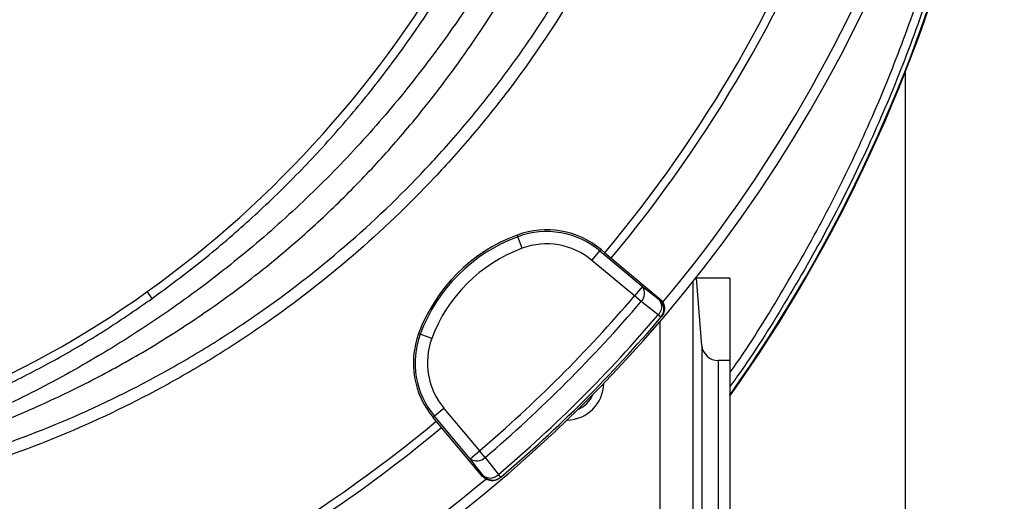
# Model space of a CAD drawing. Header units: millimetres. Extents: x 8 to 816, y 4 to 1104.
# Tile 8 of 16: x 568 to 806, y 235 to 352. Entities that reach past the tile are written whole.
import ezdxf

# ---------------------------------------------------------------- set-up
doc = ezdxf.new("R2010")
doc.units = ezdxf.units.MM

msp = doc.modelspace()

# ---------------------------------------------------------------- linework, layer by layer
at = {"color": 7, "linetype": 'Continuous', "lineweight": 25}
for p, q in [((782.37, 339), (782.37, 24.08)), ((688.31, 299.54), (688.46, 299.14)), ((689.5, 296.33), (688.46, 299.14)), ((708.64, 296.02), (708.37, 295.69)), ((708.64, 296.02), (709.55, 295.25)), ((706.44, 293.4), (708.37, 295.69)), ((708.37, 295.69), (718.66, 287.06)), ((709.55, 295.25), (722.95, 284.01)), ((716.73, 284.76), (706.44, 293.4)), ((731.6, 289.08), (731.75, 289.08)), ((733.05, 272.76), (731.75, 289.08)), ((739.87, 289.08), (731.75, 289.08)), ((739.87, 289.08), (739.87, 269.08)), ((718.66, 287.06), (716.73, 284.76)), ((730.87, 288.16), (730.87, 24.08)), ((599.84, 284.17), (598.65, 285.83)), ((718.34, 283.38), (716.73, 284.76)), ((722.79, 283.83), (722.95, 284.01)), ((723.15, 279.58), (722.48, 280.15)), ((723.15, 279.58), (723.3, 279.77)), ((664.41, 275.63), (664.8, 275.49)), ((667.62, 274.44), (664.8, 275.49)), ((733.05, 272.76), (733.05, 24.08)), ((737.04, 269.08), (737.04, 24.08)), ((739.87, 269.08), (737.04, 269.08)), ((739.87, 269.08), (739.87, 24.08)), ((667.93, 255.3), (668.25, 255.58)), ((670.55, 257.5), (668.25, 255.58)), ((676.89, 245.29), (668.25, 255.58)), ((670.55, 257.5), (679.18, 247.21)), ((668.69, 254.4), (667.93, 255.3)), ((679.93, 241), (668.69, 254.4)), ((676.89, 245.29), (679.18, 247.21)), ((680.56, 245.6), (679.18, 247.21)), ((679.93, 241), (680.12, 241.15)), ((684.36, 240.8), (683.79, 241.46)), ((684.18, 240.64), (684.36, 240.8))]:
    msp.add_line(p, q, dxfattribs=at)
at = {"color": 8, "linetype": 'Continuous', "lineweight": 25}
msp.add_line((722.87, 278.48), (722.87, 24.08), dxfattribs=at)
at = {"color": 7, "linetype": 'Continuous', "lineweight": 25, "flags": 128}
for points in [[(718.66, 287.06), (720.77, 285.41), (722.79, 283.83)], [(722.48, 280.15), (719.13, 282.77), (718.34, 283.38)], [(680.12, 241.15), (678.54, 243.17), (676.89, 245.29)], [(680.56, 245.6), (683.17, 242.26), (683.79, 241.46)]]:
    msp.add_lwpolyline(points, dxfattribs=at)
at = {"color": 7, "linetype": 'Continuous', "lineweight": 25}
for centre, radius, start, end in [((459.87, 504.08), 346.5, 275.7973, 358.4289), ((459.87, 504.08), 325.5, 320.0922, 339.9078), ((459.87, 504.08), 327.5, 320.0916, 339.9084), ((459.87, 504.08), 344, 320.0635, 339.9487), ((435.91, 475.58), 372.23, 324.7435, 345.7118), ((435.91, 475.58), 372.4, 324.7055, 345.7118), ((445.29, 499.48), 263, 305.6711, 330.6903), ((695.45, 280.29), 20.52, 50, 110.3486), ((702.4, 261.54), 40.52, 110.3486, 159.6514), ((702.4, 261.54), 40.1, 110.3486, 159.6514), ((695.45, 280.29), 20.1, 50, 110.3486), ((702.4, 261.54), 37.1, 110.3486, 159.6514), ((695.45, 280.29), 17.1, 50, 110.3486), ((716.44, 285.4), 2.77, 313.3358, 36.8973), ((459.87, 479.17), 238, 278.4565, 305.6711), ((459.87, 504.08), 337.76, 310.4915, 319.5085), ((459.87, 504.08), 339.88, 310.4915, 319.5085), ((720.58, 282.17), 2.77, 313.3559, 36.9028), ((720.87, 281.53), 3, 319.5643, 50.017), ((459.87, 504.08), 345.12, 310.4534, 319.5466), ((459.87, 504.08), 346, 310.4534, 319.5466), ((683.65, 268.5), 20.52, 159.6514, 220), ((683.65, 268.5), 20.1, 159.6514, 220), ((683.65, 268.5), 17.1, 159.6514, 220), ((737.04, 273.08), 4, 184.5739, 270), ((700.28, 263.66), 9, 270.7162, 359.2838), ((700.28, 263.66), 7, 292.9953, 337.0047), ((459.87, 504.08), 325.5, 290.0922, 309.9078), ((459.87, 504.08), 327.5, 290.0916, 309.9084), ((678.55, 247.5), 2.77, 233.1027, 316.6642), ((681.78, 243.36), 2.77, 233.0972, 316.6441), ((682.41, 243.08), 3, 219.983, 310.4357), ((459.87, 504.08), 344, 290.0634, 309.9405)]:
    msp.add_arc(centre, radius, start, end, dxfattribs=at)
at = {"color": 8, "linetype": 'Continuous', "lineweight": 25}
for points, knots in [([(805.73, 485.52), (805.82, 484.33), (806.4, 476.32), (806.29, 461.55), (805.33, 440.84), (802.95, 419.88), (799.28, 399.01), (794.41, 378.73), (788.5, 359.05), (781.53, 339.78), (773.35, 320.6), (764, 301.61), (753.35, 283.08), (745.26, 270.14), (740.49, 263.65), (739.87, 262.79)], [0, 0, 0, 0, 0.0151665, 0.1018607, 0.1870325, 0.2780778, 0.3691232, 0.4557271, 0.5423356, 0.6296339, 0.7155215, 0.8066924, 0.8978635, 0.9865218, 1, 1, 1, 1]), ([(739.87, 266.17), (739.89, 266.21), (744.08, 271.93), (751.39, 283.75), (761.71, 301.61), (770.83, 319.92), (778.92, 338.63), (786.08, 358.1), (792.23, 378.22), (797.16, 398.67), (800.8, 418.98), (803.09, 439.12), (804.18, 454.62), (804.11, 463.4), (804.09, 465.38)], [0, 0, 0, 0, 0.000655, 0.100112, 0.196066, 0.292018, 0.388712, 0.483927, 0.584834, 0.685734, 0.780871, 0.876007, 0.971992, 1, 1, 1, 1])]:
    msp.add_open_spline(points, degree=3, knots=knots, dxfattribs=at)
at = {"color": 7, "linetype": 'Continuous', "lineweight": 25}
for points, knots in [([(599.84, 284.17), (603.77, 287.08), (611.64, 292.91), (622.8, 302.47), (633.56, 312.68), (643.81, 323.6), (653.53, 335.19), (662.46, 347.21), (670.18, 358.75), (674.55, 366.43), (676.51, 369.86)], [0, 0, 0, 0, 0.126668, 0.253435, 0.380105, 0.510449, 0.640899, 0.771243, 0.898011, 1, 1, 1, 1]), ([(683.3, 366.69), (681.29, 363.27), (676.16, 354.55), (666.67, 341.26), (655.03, 326.83), (642.37, 313.21), (628.79, 300.44), (614.35, 288.59), (599.12, 277.71), (583.15, 267.85), (566.54, 259.05), (549.34, 251.38), (531.67, 244.76), (519.55, 241.34), (513.48, 239.63)], [0, 0, 0, 0, 0.055365, 0.14124, 0.227117, 0.312992, 0.398869, 0.484744, 0.570621, 0.656496, 0.742373, 0.828248, 0.914123, 1, 1, 1, 1]), ([(494.87, 235.44), (497.53, 235.81), (505.3, 236.91), (518.07, 239.78), (533.14, 243.76), (547.78, 248.35), (561.87, 253.53), (575.36, 259.34), (588.62, 265.95), (601.58, 273.39), (614.18, 281.66), (625.97, 290.45), (636.92, 299.69), (647.07, 309.28), (656.75, 319.51), (665.9, 330.33), (674.5, 341.74), (682.23, 353.09), (686.77, 360.81), (688.91, 364.44)], [0, 0, 0, 0, 0.0330193, 0.096488, 0.1607404, 0.2249933, 0.2854096, 0.3458704, 0.4062806, 0.4685808, 0.5309381, 0.593236, 0.6513339, 0.7094796, 0.7675807, 0.8273289, 0.8871237, 0.9468792, 1, 1, 1, 1]), ([(526.32, 238.52), (528.55, 238.96), (530.77, 239.42), (535.19, 240.4), (537.39, 240.92), (543.97, 242.55), (548.31, 243.75), (561.2, 247.69), (569.63, 250.74), (586.17, 257.72), (594.28, 261.65), (604.2, 267.11), (606.17, 268.23), (610.09, 270.53), (612.04, 271.7), (617.81, 275.29), (621.58, 277.77), (632.67, 285.48), (639.76, 290.99), (653.34, 302.7), (659.84, 308.91), (669.12, 318.77), (672.14, 322.15), (678.03, 329.09), (680.88, 332.64), (686.38, 339.87), (689.04, 343.56), (694.16, 351.07), (696.62, 354.9), (698.98, 358.79)], [0, 0, 0, 0, 0.03125, 0.03125, 0.0625, 0.0625, 0.125, 0.125, 0.25, 0.25, 0.375, 0.375, 0.40625, 0.40625, 0.4375, 0.4375, 0.5, 0.5, 0.625, 0.625, 0.75, 0.75, 0.8125, 0.8125, 0.875, 0.875, 0.9375, 0.9375, 1, 1, 1, 1]), ([(701.54, 357.24), (696.76, 349.37), (691.59, 341.78), (683.25, 330.82), (680.38, 327.24), (674.43, 320.22), (671.37, 316.8), (661.98, 306.82), (655.41, 300.53), (641.67, 288.67), (634.5, 283.1), (623.28, 275.3), (619.46, 272.79), (613.62, 269.16), (611.66, 267.97), (607.68, 265.64), (605.69, 264.51), (595.65, 258.98), (587.45, 255.01), (570.72, 247.95), (562.18, 244.85), (549.14, 240.87), (544.75, 239.66), (535.88, 237.45), (531.41, 236.46), (526.89, 235.58)], [0, 0, 0, 0, 0.125, 0.125, 0.1875, 0.1875, 0.25, 0.25, 0.375, 0.375, 0.5, 0.5, 0.5625, 0.5625, 0.59375, 0.59375, 0.625, 0.625, 0.75, 0.75, 0.875, 0.875, 0.9375, 0.9375, 1, 1, 1, 1]), ([(494.87, 241.72), (498.14, 242.25), (504.74, 243.3), (514.66, 245.43), (524.6, 247.98), (534.53, 251), (544.33, 254.44), (554.84, 258.65), (565.94, 263.73), (577.58, 269.87), (588.94, 276.61), (596.21, 281.65), (599.84, 284.17)], [0, 0, 0, 0, 0.0870085, 0.1755466, 0.266015, 0.3564834, 0.447627, 0.5387707, 0.6533839, 0.7679971, 0.8839986, 1, 1, 1, 1]), ([(722.95, 284.01), (723.1, 283.88), (723.24, 283.74), (723.48, 283.44), (723.59, 283.27), (723.77, 282.92), (723.85, 282.73), (723.96, 282.36), (723.99, 282.16), (724.03, 281.77), (724.02, 281.57), (723.98, 281.18), (723.94, 280.98), (723.82, 280.61), (723.74, 280.43), (723.54, 280.08), (723.43, 279.92), (723.3, 279.77)], [0, 0, 0, 0, 0.125, 0.125, 0.25, 0.25, 0.375, 0.375, 0.5, 0.5, 0.625, 0.625, 0.75, 0.75, 0.875, 0.875, 1, 1, 1, 1]), ([(684.18, 240.64), (684.03, 240.51), (683.87, 240.4), (683.52, 240.21), (683.34, 240.13), (682.96, 240.01), (682.77, 239.97), (682.38, 239.92), (682.18, 239.92), (681.79, 239.95), (681.59, 239.99), (681.21, 240.1), (681.03, 240.17), (680.68, 240.35), (680.51, 240.46), (680.2, 240.71), (680.06, 240.84), (679.93, 241)], [0, 0, 0, 0, 0.125, 0.125, 0.25, 0.25, 0.375, 0.375, 0.5, 0.5, 0.625, 0.625, 0.75, 0.75, 0.875, 0.875, 1, 1, 1, 1])]:
    msp.add_open_spline(points, degree=3, knots=knots, dxfattribs=at)

doc.saveas('drawing.dxf')
